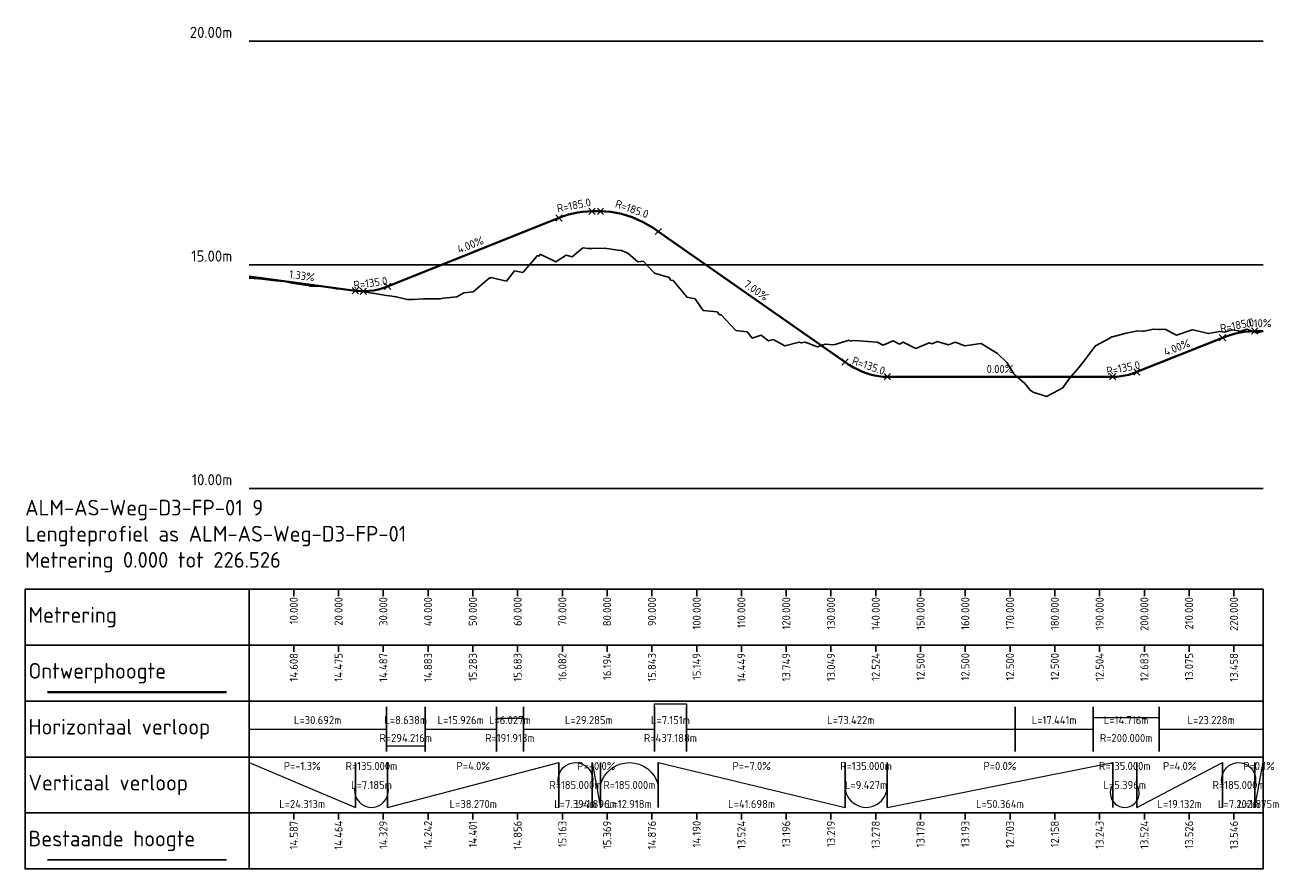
# Model space of a CAD drawing. Header units: metres. Extents: x 220364 to 225126, y 402650 to 403044.
# Tile 13 of 14: x 224071 to 224352, y 402855 to 403044. Entities that reach past the tile are written whole.
import ezdxf

# ---------------------------------------------------------------- set-up
doc = ezdxf.new("R2010")
doc.units = ezdxf.units.M
for name, color, linetype in [('C3D-PROFILE', 7, 'Continuous'), ('C3D-PROFILE_LABELING', 7, 'Continuous'), ('C3D-PROFILE_PROFILEVIEW', 7, 'Continuous'), ('C3D-PROFILE_PROFILEVIEW_LABELING', 7, 'Continuous')]:
    doc.layers.add(name, color=color, linetype=linetype)
for name, color, linetype, lineweight in [('N-WA-GW-MAAIVELD-G', 90, 'Continuous', 35), ('X-XX-AL-DETAIL_1-S', 253, 'Continuous', 18), ('X-XX-AL-DETAIL_2-G', 7, 'Continuous', 25), ('X-XX-AL-PROFIELBALK-G', 7, 'Continuous', 25), ('X-XX-AL-T18', 7, 'Continuous', 18), ('X-XX-AL-T25', 7, 'Continuous', 25), ('X-XX-AL-T35', 7, 'Continuous', 35)]:
    doc.layers.add(name, color=color, linetype=linetype, lineweight=lineweight)
doc.styles.add('NLCS-ISO', font='NLCS-ISO.ttf')

# ---------------------------------------------------------------- blocks, each defined once
blk = doc.blocks.new('*U14')
at = {"layer": 'X-XX-AL-T25', "color": 7, "linetype": 'Continuous', "lineweight": 25, "char_height": 1.8, "attachment_point": 8, "style": 'NLCS-ISO'}
for insert, rotation in [((224147.82, 402985.08), 7.609), ((224258.69, 402966.61), 340.7427), ((224316.02, 402966.08), 11.3033)]:
    blk.add_mtext('{\\fNLCS-ISO|b0|i0|c0|p10;R=135.0}', dxfattribs=dict(at, insert=insert, rotation=rotation))
blk = doc.blocks.new('*U15')
at = {"layer": 'X-XX-AL-T25', "color": 7, "linetype": 'Continuous', "lineweight": 25, "char_height": 1.8, "attachment_point": 8, "style": 'NLCS-ISO'}
for insert, rotation in [((224193.32, 403002.44), 11.3033), ((224205.82, 403001.66), 340.7427), ((224341.45, 402975.63), 11.59)]:
    blk.add_mtext('{\\fNLCS-ISO|b0|i0|c0|p10;R=185.0}', dxfattribs=dict(at, insert=insert, rotation=rotation))
blk = doc.blocks.new('*U16')
at = {"layer": 'X-XX-AL-T25', "color": 7, "linetype": 'Continuous', "lineweight": 25, "char_height": 1.8, "attachment_point": 6, "rotation": 90, "style": 'NLCS-ISO'}
for s, insert in [('14.587', (224130.57, 402865.73)), ('14.464', (224140.57, 402865.73)), ('14.329', (224150.57, 402865.73)), ('14.242', (224160.57, 402865.73)), ('14.401', (224170.57, 402865.73)), ('14.856', (224180.57, 402865.73)), ('15.163', (224190.57, 402865.73)), ('15.369', (224200.57, 402865.73)), ('14.876', (224210.57, 402865.73)), ('14.190', (224220.57, 402865.73)), ('13.524', (224230.57, 402865.73)), ('13.196', (224240.57, 402865.73)), ('13.219', (224250.57, 402865.73)), ('13.278', (224260.57, 402865.73)), ('13.178', (224270.57, 402865.73)), ('13.193', (224280.57, 402865.73)), ('12.703', (224290.57, 402865.73)), ('12.158', (224300.57, 402865.73)), ('13.243', (224310.57, 402865.73)), ('13.524', (224320.57, 402865.73)), ('13.526', (224330.57, 402865.73)), ('13.546', (224340.57, 402865.73))]:
    blk.add_mtext(s, dxfattribs=dict(at, insert=insert))
blk = doc.blocks.new('*U17')
at = {"layer": 'X-XX-AL-T25', "color": 7, "linetype": 'Continuous', "lineweight": 25, "char_height": 1.8, "attachment_point": 5, "style": 'NLCS-ISO'}
for s, insert in [('P=-1.3%', (224132.45, 402877.98)), ('R=135.000m', (224147.93, 402877.98)), ('P=4.0%', (224170.66, 402877.98)), ('P=-0.0%', (224198.14, 402877.98)), ('P=-7.0%', (224232.85, 402877.98)), ('R=135.000m', (224258.41, 402877.98)), ('P=0.0%', (224288.31, 402877.98)), ('R=135.000m', (224316.19, 402877.98)), ('P=4.0%', (224328.45, 402877.98)), ('P=0.1%', (224346.16, 402877.98)), ('L=7.185m', (224147.93, 402873.73)), ('R=185.000m', (224193.49, 402873.73)), ('R=185.000m', (224205.54, 402873.73)), ('L=9.427m', (224258.41, 402873.73)), ('L=5.396m', (224316.19, 402873.73)), ('R=185.000m', (224341.62, 402873.73)), ('L=24.313m', (224132.45, 402869.48)), ('L=38.270m', (224170.66, 402869.48)), ('L=7.394m', (224193.49, 402869.48)), ('L=1.896m', (224198.14, 402869.48)), ('L=12.918m', (224205.54, 402869.48)), ('L=41.698m', (224232.85, 402869.48)), ('L=50.364m', (224288.31, 402869.48)), ('L=19.132m', (224328.45, 402869.48)), ('L=7.202m', (224341.62, 402869.48)), ('L=1.875m', (224346.16, 402869.48))]:
    blk.add_mtext(s, dxfattribs=dict(at, insert=insert))
blk = doc.blocks.new('*U18')
at = {"layer": 'X-XX-AL-T25', "color": 7, "linetype": 'Continuous', "lineweight": 25, "char_height": 1.8, "attachment_point": 5, "style": 'NLCS-ISO'}
for s, insert in [('L=30.692m', (224135.91, 402888.23)), ('L=8.638m', (224155.58, 402888.23)), ('L=15.926m', (224167.86, 402888.23)), ('L=6.027m', (224178.84, 402888.23)), ('L=29.285m', (224196.49, 402888.23)), ('L=7.151m', (224214.71, 402888.23)), ('L=73.422m', (224255, 402888.23)), ('L=17.441m', (224300.43, 402888.23)), ('L=14.716m', (224316.51, 402888.23)), ('L=23.228m', (224335.48, 402888.23)), ('R=294.216m', (224155.58, 402884.23)), ('R=191.913m', (224178.84, 402884.23)), ('R=437.188m', (224214.71, 402884.23)), ('R=200.000m', (224316.51, 402884.23))]:
    blk.add_mtext(s, dxfattribs=dict(at, insert=insert))
blk = doc.blocks.new('*U19')
at = {"layer": 'X-XX-AL-T25', "color": 7, "linetype": 'Continuous', "lineweight": 25, "char_height": 1.8, "attachment_point": 6, "rotation": 90, "style": 'NLCS-ISO'}
for s, insert in [('14.608', (224130.57, 402903.23)), ('14.475', (224140.57, 402903.23)), ('14.487', (224150.57, 402903.23)), ('14.883', (224160.57, 402903.23)), ('15.283', (224170.57, 402903.23)), ('15.683', (224180.57, 402903.23)), ('16.082', (224190.57, 402903.23)), ('16.194', (224200.57, 402903.23)), ('15.843', (224210.57, 402903.23)), ('15.149', (224220.57, 402903.23)), ('14.449', (224230.57, 402903.23)), ('13.749', (224240.57, 402903.23)), ('13.049', (224250.57, 402903.23)), ('12.524', (224260.57, 402903.23)), ('12.500', (224270.57, 402903.23)), ('12.500', (224280.57, 402903.23)), ('12.500', (224290.57, 402903.23)), ('12.500', (224300.57, 402903.23)), ('12.504', (224310.57, 402903.23)), ('12.683', (224320.57, 402903.23)), ('13.075', (224330.57, 402903.23)), ('13.458', (224340.57, 402903.23))]:
    blk.add_mtext(s, dxfattribs=dict(at, insert=insert))
blk = doc.blocks.new('*U20')
at = {"layer": 'X-XX-AL-T25', "color": 7, "linetype": 'Continuous', "lineweight": 25, "char_height": 1.8, "attachment_point": 6, "rotation": 90, "style": 'NLCS-ISO'}
for s, insert in [('10.000', (224130.57, 402915.73)), ('20.000', (224140.57, 402915.73)), ('30.000', (224150.57, 402915.73)), ('40.000', (224160.57, 402915.73)), ('50.000', (224170.57, 402915.73)), ('60.000', (224180.57, 402915.73)), ('70.000', (224190.57, 402915.73)), ('80.000', (224200.57, 402915.73)), ('90.000', (224210.57, 402915.73)), ('100.000', (224220.57, 402915.73)), ('110.000', (224230.57, 402915.73)), ('120.000', (224240.57, 402915.73)), ('130.000', (224250.57, 402915.73)), ('140.000', (224260.57, 402915.73)), ('150.000', (224270.57, 402915.73)), ('160.000', (224280.57, 402915.73)), ('170.000', (224290.57, 402915.73)), ('180.000', (224300.57, 402915.73)), ('190.000', (224310.57, 402915.73)), ('200.000', (224320.57, 402915.73)), ('210.000', (224330.57, 402915.73)), ('220.000', (224340.57, 402915.73))]:
    blk.add_mtext(s, dxfattribs=dict(at, insert=insert))

msp = doc.modelspace()

# ---------------------------------------------------------------- linework, layer by layer
at = {"layer": 'C3D-PROFILE', "color": 7, "linetype": 'Continuous', "lineweight": -3}
msp.add_line((224075.57, 402856.98), (224115.57, 402856.98), dxfattribs=at)
msp.add_lwpolyline([(224120.57, 402987.01), (224122.79, 402986.91), (224122.86, 402986.91), (224122.98, 402986.89), (224126.53, 402986.46), (224128.54, 402986.27), (224130.19, 402985.91), (224133.12, 402985.44), (224133.86, 402985.39), (224134.28, 402985.26), (224137.53, 402985.14), (224140.03, 402984.65), (224141.2, 402984.6), (224143.26, 402984.36), (224144.87, 402984.28), (224145.78, 402984.02), (224149.07, 402983.52), (224151.26, 402983.16), (224151.94, 402983.05), (224153.43, 402982.89), (224155.58, 402982.37), (224155.88, 402982.3), (224157.23, 402982.23), (224159.57, 402982.39), (224159.9, 402982.39), (224162.9, 402982.43), (224163.27, 402982.4), (224163.98, 402982.57), (224166.97, 402982.86), (224168.56, 402983.78), (224170.67, 402984), (224174.21, 402987.02), (224174.37, 402987.06), (224174.68, 402987.17), (224175.82, 402986.9), (224178.07, 402986.37), (224178.84, 402987.35), (224179.89, 402988.69), (224181.75, 402988.29), (224181.85, 402988.42), (224185.01, 402992.07), (224185.41, 402991.97), (224185.64, 402992.37), (224189.08, 402990.65), (224191.39, 402992.15), (224192.74, 402991.79), (224195.12, 402993.81), (224196.41, 402993.7), (224197.15, 402993.68), (224200.08, 402993.75), (224202.9, 402993.32), (224203.74, 402993.22), (224205.22, 402992.62), (224207.41, 402990.69), (224208.65, 402990.82), (224211.07, 402988.2), (224211.14, 402988.18), (224214.41, 402987.15), (224214.71, 402986.63), (224214.74, 402986.59), (224215.29, 402986.53), (224218.29, 402982.93), (224218.39, 402982.81), (224220.21, 402982.38), (224222.04, 402979.84), (224225.13, 402979.49), (224225.69, 402978.85), (224226.02, 402978.84), (224229.34, 402975.37), (224231.83, 402975.06), (224232.99, 402973.64), (224234.96, 402974.26), (224236.64, 402973.03), (224237.64, 402973.29), (224240.29, 402971.87), (224243.45, 402972.7), (224243.94, 402972.54), (224244.78, 402972.74), (224247.59, 402971.71), (224249.26, 402972.31), (224251.24, 402972.1), (224254.6, 402973.15), (224254.89, 402972.95), (224255.07, 402973.03), (224255.73, 402973.12), (224260.87, 402972.73), (224262.19, 402972.05), (224264.43, 402972.99), (224265.84, 402972.29), (224266.68, 402972.74), (224269.49, 402971.31), (224272.49, 402972.56), (224273.14, 402972.34), (224274.25, 402972.89), (224276.79, 402972.15), (224278.3, 402972.71), (224280.45, 402971.89), (224284.07, 402972.44), (224284.1, 402972.43), (224284.11, 402972.43), (224287.75, 402970.21), (224289.92, 402968.08), (224291.4, 402965.66), (224291.71, 402965.38), (224293.9, 402963.47), (224295.05, 402962.01), (224295.73, 402961.53), (224298.7, 402960.56), (224301.54, 402962.08), (224302.35, 402962.49), (224303.72, 402964.43), (224306, 402967.17), (224307.34, 402968.84), (224309.15, 402971.25), (224309.65, 402971.91), (224312.83, 402973.64), (224313.18, 402973.83), (224313.29, 402973.9), (224313.46, 402973.91), (224316.51, 402974.72), (224316.91, 402974.83), (224319.12, 402975.23), (224320.19, 402975.21), (224320.52, 402975.21), (224322.6, 402975.6), (224323.87, 402975.55), (224324.12, 402975.54), (224325.16, 402975.63), (224327.71, 402974.27), (224331.25, 402975.48), (224331.3, 402975.47), (224331.37, 402975.49), (224334.89, 402974.64), (224337.34, 402975.14), (224338.49, 402974.97), (224340.13, 402975.52), (224342.08, 402975.18), (224343.43, 402975.6), (224345.67, 402974.8), (224347.1, 402975.21)], dxfattribs=at)
at = {"layer": 'N-WA-GW-MAAIVELD-G', "color": 3, "linetype": 'Continuous', "lineweight": 35}
for p, q in [((224151.52, 402985.19), (224189.79, 403000.5)), ((224197.19, 403001.98), (224199.08, 403001.98)), ((224212, 402997.46), (224253.7, 402968.28)), ((224120.57, 402987.38), (224144.34, 402984.23)), ((224345.22, 402975.19), (224347.1, 402975.21)), ((224318.89, 402966.06), (224338.02, 402973.71)), ((224263.13, 402964.98), (224313.49, 402964.98)), ((224075.57, 402894.48), (224115.57, 402894.48))]:
    msp.add_line(p, q, dxfattribs=at)
at = {"layer": 'N-WA-GW-MAAIVELD-G', "color": 200, "linetype": 'Continuous', "lineweight": 35}
for p, q in [((224189.79, 403000.5), (224190.85, 403000.89)), ((224190.85, 403000.89), (224191.91, 403001.23)), ((224191.91, 403001.23), (224192.96, 403001.5)), ((224192.96, 403001.5), (224194.02, 403001.71)), ((224194.02, 403001.71), (224195.07, 403001.86)), ((224195.07, 403001.86), (224196.13, 403001.95)), ((224196.13, 403001.95), (224197.19, 403001.98)), ((224199.08, 403001.98), (224200.26, 403001.94)), ((224200.26, 403001.94), (224201.43, 403001.83)), ((224201.43, 403001.83), (224202.61, 403001.64)), ((224202.61, 403001.64), (224203.78, 403001.38)), ((224203.78, 403001.38), (224204.96, 403001.05)), ((224204.96, 403001.05), (224206.13, 403000.64)), ((224206.13, 403000.64), (224207.31, 403000.15)), ((224207.31, 403000.15), (224208.48, 402999.59)), ((224208.48, 402999.59), (224209.66, 402998.96)), ((224209.66, 402998.96), (224210.83, 402998.25)), ((224210.83, 402998.25), (224212, 402997.46)), ((224144.34, 402984.23), (224145.37, 402984.14)), ((224145.37, 402984.14), (224146.39, 402984.12)), ((224146.39, 402984.12), (224147.42, 402984.18)), ((224147.42, 402984.18), (224148.44, 402984.31)), ((224148.44, 402984.31), (224149.47, 402984.53)), ((224149.47, 402984.53), (224150.5, 402984.82)), ((224150.5, 402984.82), (224151.52, 402985.19)), ((224342.82, 402975.01), (224344.02, 402975.14)), ((224344.02, 402975.14), (224345.22, 402975.19)), ((224338.02, 402973.71), (224339.22, 402974.15)), ((224339.22, 402974.15), (224340.42, 402974.52)), ((224340.42, 402974.52), (224341.62, 402974.8)), ((224341.62, 402974.8), (224342.82, 402975.01)), ((224253.7, 402968.28), (224254.64, 402967.65)), ((224254.64, 402967.65), (224255.58, 402967.09)), ((224255.58, 402967.09), (224256.53, 402966.6)), ((224256.53, 402966.6), (224257.47, 402966.17)), ((224257.47, 402966.17), (224258.41, 402965.8)), ((224258.41, 402965.8), (224259.35, 402965.51)), ((224259.35, 402965.51), (224260.3, 402965.28)), ((224260.3, 402965.28), (224261.24, 402965.11)), ((224261.24, 402965.11), (224262.18, 402965.01)), ((224262.18, 402965.01), (224263.13, 402964.98)), ((224313.49, 402964.98), (224314.39, 402965.01)), ((224314.39, 402965.01), (224315.29, 402965.1)), ((224315.29, 402965.1), (224316.19, 402965.25)), ((224316.19, 402965.25), (224317.09, 402965.46)), ((224317.09, 402965.46), (224317.99, 402965.73)), ((224317.99, 402965.73), (224318.89, 402966.06))]:
    msp.add_line(p, q, dxfattribs=at)
at = {"layer": 'X-XX-AL-DETAIL_1-S', "color": 253, "linetype": 'Continuous', "lineweight": 18}
for p, q in [((224189.09, 402999.8), (224190.5, 403001.21)), ((224189.09, 403001.21), (224190.5, 402999.8)), ((224196.48, 403001.27), (224197.89, 403002.69)), ((224196.48, 403002.69), (224197.89, 403001.27)), ((224196.48, 403001.27), (224197.89, 403002.69)), ((224196.48, 403002.69), (224197.89, 403001.27)), ((224198.38, 403001.27), (224199.79, 403002.69)), ((224198.38, 403002.69), (224199.79, 403001.27)), ((224211.3, 402996.76), (224212.71, 402998.17)), ((224211.3, 402998.17), (224212.71, 402996.76)), ((224143.63, 402983.53), (224145.05, 402984.94)), ((224143.63, 402984.94), (224145.05, 402983.53)), ((224145.42, 402983.41), (224146.83, 402984.82)), ((224145.42, 402984.82), (224146.83, 402983.41)), ((224150.82, 402984.49), (224152.23, 402985.9)), ((224150.82, 402985.9), (224152.23, 402984.49)), ((224344.51, 402974.48), (224345.93, 402975.9)), ((224344.51, 402975.9), (224345.93, 402974.48)), ((224337.31, 402973.01), (224338.73, 402974.42)), ((224337.31, 402974.42), (224338.73, 402973.01)), ((224252.99, 402967.57), (224254.41, 402968.98)), ((224252.99, 402968.98), (224254.41, 402967.57)), ((224318.18, 402965.35), (224319.59, 402966.77)), ((224318.18, 402966.77), (224319.59, 402965.35)), ((224262.42, 402964.27), (224263.83, 402965.69)), ((224262.42, 402965.69), (224263.83, 402964.27)), ((224312.78, 402964.27), (224314.2, 402965.69)), ((224312.78, 402965.69), (224314.2, 402964.27)), ((224312.78, 402964.27), (224314.2, 402965.69)), ((224312.78, 402965.69), (224314.2, 402964.27))]:
    msp.add_line(p, q, dxfattribs=at)
at = {"layer": 'X-XX-AL-DETAIL_2-G', "color": 7, "linetype": 'Continuous', "lineweight": 25}
for p, q in [((224120.57, 403039.98), (224125.57, 403039.98)), ((224120.57, 403039.98), (224347.1, 403039.98)), ((224120.57, 402989.98), (224125.57, 402989.98)), ((224120.57, 402989.98), (224347.1, 402989.98)), ((224120.57, 402939.98), (224125.57, 402939.98)), ((224120.57, 402939.98), (224347.1, 402939.98))]:
    msp.add_line(p, q, dxfattribs=at)
at = {"layer": 'X-XX-AL-PROFIELBALK-G', "color": 7, "linetype": 'Continuous', "lineweight": 25}
for p, q in [((224130.57, 402917.48), (224130.57, 402915.98)), ((224140.57, 402917.48), (224140.57, 402915.98)), ((224150.57, 402917.48), (224150.57, 402915.98)), ((224160.57, 402917.48), (224160.57, 402915.98)), ((224170.57, 402917.48), (224170.57, 402915.98)), ((224180.57, 402917.48), (224180.57, 402915.98)), ((224190.57, 402917.48), (224190.57, 402915.98)), ((224200.57, 402917.48), (224200.57, 402915.98)), ((224210.57, 402917.48), (224210.57, 402915.98)), ((224220.57, 402917.48), (224220.57, 402915.98)), ((224230.57, 402917.48), (224230.57, 402915.98)), ((224240.57, 402917.48), (224240.57, 402915.98)), ((224250.57, 402917.48), (224250.57, 402915.98)), ((224260.57, 402917.48), (224260.57, 402915.98)), ((224270.57, 402917.48), (224270.57, 402915.98)), ((224280.57, 402917.48), (224280.57, 402915.98)), ((224290.57, 402917.48), (224290.57, 402915.98)), ((224300.57, 402917.48), (224300.57, 402915.98)), ((224310.57, 402917.48), (224310.57, 402915.98)), ((224320.57, 402917.48), (224320.57, 402915.98)), ((224330.57, 402917.48), (224330.57, 402915.98)), ((224340.57, 402917.48), (224340.57, 402915.98)), ((224130.57, 402904.98), (224130.57, 402903.48)), ((224140.57, 402904.98), (224140.57, 402903.48)), ((224150.57, 402904.98), (224150.57, 402903.48)), ((224160.57, 402904.98), (224160.57, 402903.48)), ((224170.57, 402904.98), (224170.57, 402903.48)), ((224180.57, 402904.98), (224180.57, 402903.48)), ((224190.57, 402904.98), (224190.57, 402903.48)), ((224200.57, 402904.98), (224200.57, 402903.48)), ((224210.57, 402904.98), (224210.57, 402903.48)), ((224220.57, 402904.98), (224220.57, 402903.48)), ((224230.57, 402904.98), (224230.57, 402903.48)), ((224240.57, 402904.98), (224240.57, 402903.48)), ((224250.57, 402904.98), (224250.57, 402903.48)), ((224260.57, 402904.98), (224260.57, 402903.48)), ((224270.57, 402904.98), (224270.57, 402903.48)), ((224280.57, 402904.98), (224280.57, 402903.48)), ((224290.57, 402904.98), (224290.57, 402903.48)), ((224300.57, 402904.98), (224300.57, 402903.48)), ((224310.57, 402904.98), (224310.57, 402903.48)), ((224320.57, 402904.98), (224320.57, 402903.48)), ((224330.57, 402904.98), (224330.57, 402903.48)), ((224340.57, 402904.98), (224340.57, 402903.48)), ((224120.57, 402881.23), (224120.57, 402891.23)), ((224151.26, 402881.23), (224151.26, 402891.23)), ((224159.9, 402881.23), (224159.9, 402891.23)), ((224175.82, 402881.23), (224175.82, 402891.23)), ((224181.85, 402881.23), (224181.85, 402891.23)), ((224211.14, 402881.23), (224211.14, 402891.23)), ((224218.29, 402881.23), (224218.29, 402891.23)), ((224291.71, 402881.23), (224291.71, 402891.23)), ((224309.15, 402881.23), (224309.15, 402891.23)), ((224323.87, 402881.23), (224323.87, 402891.23)), ((224120.57, 402868.73), (224120.57, 402878.73)), ((224144.34, 402868.73), (224144.34, 402878.73)), ((224151.52, 402868.73), (224151.52, 402878.73)), ((224189.79, 402868.73), (224189.79, 402878.73)), ((224197.19, 402868.73), (224197.19, 402878.73)), ((224199.08, 402868.73), (224199.08, 402878.73)), ((224212, 402868.73), (224212, 402878.73)), ((224253.7, 402868.73), (224253.7, 402878.73)), ((224263.13, 402868.73), (224263.13, 402878.73)), ((224313.49, 402868.73), (224313.49, 402878.73)), ((224318.89, 402868.73), (224318.89, 402878.73)), ((224338.02, 402868.73), (224338.02, 402878.73)), ((224345.22, 402868.73), (224345.22, 402878.73)), ((224347.1, 402868.73), (224347.1, 402878.73)), ((224130.57, 402867.48), (224130.57, 402865.98)), ((224140.57, 402867.48), (224140.57, 402865.98)), ((224150.57, 402867.48), (224150.57, 402865.98)), ((224160.57, 402867.48), (224160.57, 402865.98)), ((224170.57, 402867.48), (224170.57, 402865.98)), ((224180.57, 402867.48), (224180.57, 402865.98)), ((224190.57, 402867.48), (224190.57, 402865.98)), ((224200.57, 402867.48), (224200.57, 402865.98)), ((224210.57, 402867.48), (224210.57, 402865.98)), ((224220.57, 402867.48), (224220.57, 402865.98)), ((224230.57, 402867.48), (224230.57, 402865.98)), ((224240.57, 402867.48), (224240.57, 402865.98)), ((224250.57, 402867.48), (224250.57, 402865.98)), ((224260.57, 402867.48), (224260.57, 402865.98)), ((224270.57, 402867.48), (224270.57, 402865.98)), ((224280.57, 402867.48), (224280.57, 402865.98)), ((224290.57, 402867.48), (224290.57, 402865.98)), ((224300.57, 402867.48), (224300.57, 402865.98)), ((224310.57, 402867.48), (224310.57, 402865.98)), ((224320.57, 402867.48), (224320.57, 402865.98)), ((224330.57, 402867.48), (224330.57, 402865.98)), ((224340.57, 402867.48), (224340.57, 402865.98))]:
    msp.add_line(p, q, dxfattribs=at)
for points in [[(224120.57, 402904.98), (224120.57, 402917.48), (224070.57, 402917.48), (224070.57, 402904.98)], [(224120.57, 402904.98), (224347.1, 402904.98), (224347.1, 402917.48), (224120.57, 402917.48)], [(224120.57, 402892.48), (224120.57, 402904.98), (224070.57, 402904.98), (224070.57, 402892.48)], [(224120.57, 402892.48), (224347.1, 402892.48), (224347.1, 402904.98), (224120.57, 402904.98)], [(224120.57, 402879.98), (224120.57, 402892.48), (224070.57, 402892.48), (224070.57, 402879.98)], [(224120.57, 402879.98), (224347.1, 402879.98), (224347.1, 402892.48), (224120.57, 402892.48)], [(224120.57, 402867.48), (224120.57, 402879.98), (224070.57, 402879.98), (224070.57, 402867.48)], [(224120.57, 402867.48), (224347.1, 402867.48), (224347.1, 402879.98), (224120.57, 402879.98)], [(224120.57, 402854.98), (224120.57, 402867.48), (224070.57, 402867.48), (224070.57, 402854.98)], [(224120.57, 402854.98), (224347.1, 402854.98), (224347.1, 402867.48), (224120.57, 402867.48)]]:
    msp.add_3dface(points, dxfattribs=at)
at = {"layer": 'X-XX-AL-T18', "color": 7, "linetype": 'Continuous', "lineweight": 18}
for p, q in [((224211.14, 402886.23), (224211.14, 402891.86)), ((224211.14, 402891.86), (224218.29, 402891.86)), ((224218.29, 402891.86), (224218.29, 402886.23)), ((224175.82, 402886.23), (224175.82, 402888.7)), ((224175.82, 402888.7), (224181.85, 402888.7)), ((224181.85, 402888.7), (224181.85, 402886.23)), ((224309.15, 402886.23), (224309.15, 402888.8)), ((224309.15, 402888.8), (224323.87, 402888.8)), ((224323.87, 402888.8), (224323.87, 402886.23)), ((224120.57, 402886.23), (224151.26, 402886.23)), ((224151.26, 402886.23), (224151.26, 402882.45)), ((224159.9, 402882.45), (224159.9, 402886.23)), ((224159.9, 402886.23), (224159.9, 402886.23)), ((224159.9, 402886.23), (224175.82, 402886.23)), ((224181.85, 402886.23), (224181.85, 402886.23)), ((224181.85, 402886.23), (224211.14, 402886.23)), ((224218.29, 402886.23), (224218.29, 402886.23)), ((224218.29, 402886.23), (224291.71, 402886.23)), ((224291.71, 402886.23), (224309.15, 402886.23)), ((224323.87, 402886.23), (224323.87, 402886.23)), ((224323.87, 402886.23), (224347.1, 402886.23)), ((224151.26, 402882.45), (224159.9, 402882.45)), ((224120.57, 402878.73), (224144.34, 402868.73)), ((224151.52, 402868.73), (224189.79, 402878.73)), ((224197.19, 402878.73), (224199.08, 402868.73)), ((224212, 402878.73), (224253.7, 402868.73)), ((224263.13, 402868.73), (224313.49, 402878.73)), ((224318.89, 402868.73), (224338.02, 402878.73)), ((224345.22, 402868.73), (224347.1, 402878.73))]:
    msp.add_line(p, q, dxfattribs=at)
at = {"layer": 'X-XX-AL-T18', "color": 7, "linetype": 'Continuous', "lineweight": 18, "extrusion": (0, 0, -1)}
for centre, radius, start, end in [((-224193.49, 402874.86), 3.87, 342.9591, 197.0409), ((-224205.54, 402872.06), 6.67, 14.5138, 165.4862), ((-224341.62, 402874.93), 3.8, 341.5192, 198.4808)]:
    msp.add_arc(centre, radius, start, end, dxfattribs=at)
at = {"layer": 'X-XX-AL-T18', "color": 7, "linetype": 'Continuous', "lineweight": 18}
for centre, radius, start, end in [((224147.93, 402872.52), 3.79, 161.3929, 18.6071), ((224258.41, 402873.45), 4.72, 176.6207, 3.3793), ((224316.19, 402871.96), 3.23, 146.6998, 33.3002)]:
    msp.add_arc(centre, radius, start, end, dxfattribs=at)

# ---------------------------------------------------------------- block references
at = {"layer": 'C3D-PROFILE_LABELING', "color": 7, "linetype": 'Continuous', "lineweight": -3}
for name in ['*U15', '*U14']:
    msp.add_blockref(name, (0, 0), dxfattribs=at)
at = {"layer": 'C3D-PROFILE_PROFILEVIEW_LABELING', "color": 7, "linetype": 'Continuous', "lineweight": -3}
for name in ['*U20', '*U19', '*U18', '*U17', '*U16']:
    msp.add_blockref(name, (0, 0), dxfattribs=at)

# ---------------------------------------------------------------- texts
at = {"layer": 'C3D-PROFILE_PROFILEVIEW', "color": 7, "linetype": 'Continuous', "lineweight": -3, "char_height": 3.5, "attachment_point": 4, "style": 'NLCS-ISO'}
for s, insert in [('Ontwerphoogte', (224071.32, 402898.73)), ('Bestaande hoogte', (224071.32, 402861.23))]:
    msp.add_mtext(s, dxfattribs=dict(at, insert=insert))
at = {"layer": 'X-XX-AL-T25', "color": 7, "linetype": 'Continuous', "lineweight": 25, "style": 'NLCS-ISO'}
for s, insert, char_height, attachment_point in [('20.00m', (224116.82, 403041.98), 2.5, 6), ('15.00m', (224116.82, 402991.98), 2.5, 6), ('{\\fNLCS-ISO|b0|i0|c0|p10;\\C256;0.00%}', (224288.31, 402965.83), 1.8, 8), ('10.00m', (224116.82, 402941.98), 2.5, 6), ('Metrering', (224071.32, 402911.23), 3.5, 4), ('Horizontaal verloop', (224071.32, 402886.23), 3.5, 4), ('Verticaal verloop', (224071.32, 402873.73), 3.5, 4)]:
    msp.add_mtext(s, dxfattribs=dict(at, insert=insert, char_height=char_height, attachment_point=attachment_point))
at = {"layer": 'X-XX-AL-T25', "color": 7, "linetype": 'Continuous', "lineweight": 25, "char_height": 1.8, "attachment_point": 8, "style": 'NLCS-ISO'}
for s, insert, rotation in [('{\\fNLCS-ISO|b0|i0|c0|p10;\\C256;4.00%}', (224170.34, 402993.64), 21.8014), ('{\\fNLCS-ISO|b0|i0|c0|p10;\\C256;1.33%}', (224132.29, 402986.69), 352.4501), ('{\\fNLCS-ISO|b0|i0|c0|p10;\\C256;7.00%}', (224233.34, 402983.57), 325.008), ('{\\fNLCS-ISO|b0|i0|c0|p10;\\C256;0.10%}', (224346.15, 402976.05), 0.5964), ('{\\fNLCS-ISO|b0|i0|c0|p10;\\C256;4.00%}', (224328.14, 402970.68), 21.8014)]:
    msp.add_mtext(s, dxfattribs=dict(at, insert=insert, rotation=rotation))
at = {"layer": 'X-XX-AL-T35', "color": 7, "linetype": 'Continuous', "lineweight": 35, "insert": (224070.57, 402937.48), "char_height": 3.5, "attachment_point": 1, "style": 'NLCS-ISO'}
msp.add_mtext('{\\C256;ALM-AS-Weg-D3-FP-01 9\\PLengteprofiel as ALM-AS-Weg-D3-FP-01\\PMetrering 0.000 tot 226.526}', dxfattribs=at)

doc.saveas('drawing.dxf')
